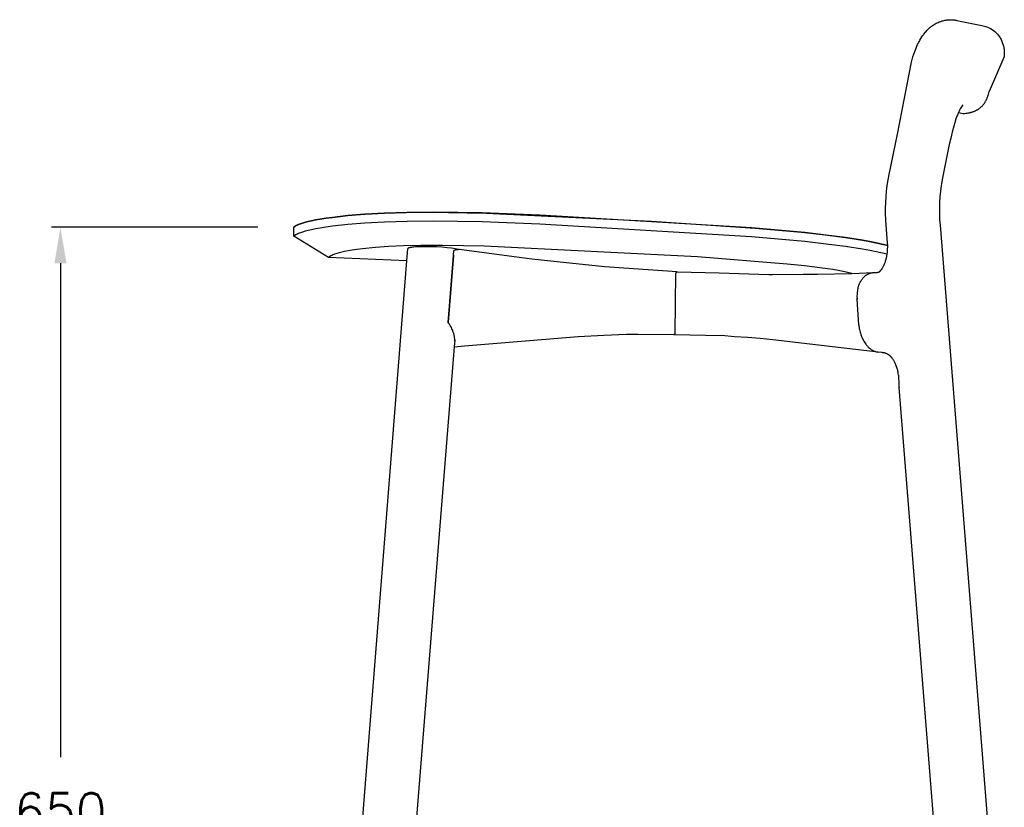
# Model space of a CAD drawing. Extents: x 27574 to 28855, y 11051 to 12487.
# Tile 5 of 6: x 28290 to 28838, y 11489 to 11928. Entities that reach past the tile are written whole.
import ezdxf

# ---------------------------------------------------------------- set-up
doc = ezdxf.new("R2010")
doc.units = 0
doc.header["$LTSCALE"] = 0.5
doc.layers.get('DEFPOINTS').update_dxf_attribs({"linetype": 'CONTINUOUS'})
doc.layers.add('2D$Visibile$Curve', color=7, linetype='CONTINUOUS', lineweight=25, true_color=0x000000)
doc.layers.add('2D$Visibile$Tangenti', color=252, linetype='CONTINUOUS', lineweight=20, true_color=0x696969)
doc.styles.get("Standard").update_dxf_attribs({"font": 'txt.shx', "bigfont": 'bigfont.shx'})
doc.dimstyles.new('STANDARD_ACAD', dxfattribs={"dimtxt": 0.18, "dimasz": 0.18, "dimexe": 0.18, "dimexo": 0.0625, "dimgap": 0.09, "dimtad": 0, "dimtih": 1, "dimtoh": 1, "dimdec": 4, "dimzin": 0, "dimdsep": 46, "dimtxsty": 'Standard', "dimcen": 0.09, "dimadec": 0, "dimazin": 0, "dimtfac": 1, "dimtdec": 4, "dimtofl": 0, "dimtmove": 0, "dimatfit": 3, "dimfxl": 1, "dimtolj": 1, "dimtzin": 0, "dimarcsym": 0})

# ---------------------------------------------------------------- blocks, each defined once
blk = doc.blocks.new('*D363')
at = {"layer": '2D$Visibile$Tangenti', "color": 0, "lineweight": -2, "transparency": 16777216}
for p, q in [((28422.55, 11812.16), (28307.57, 11812.16)), ((28312.57, 11792.16), (28312.57, 11517.06)), ((28312.57, 11181.95), (28312.57, 11457.06)), ((28435.28, 11161.95), (28307.57, 11161.95))]:
    blk.add_line(p, q, dxfattribs=at)
at = {"layer": '2D$Visibile$Tangenti', "color": 0, "transparency": 16777216}
for points in [[(28309.24, 11792.16), (28315.91, 11792.16), (28312.57, 11812.16)], [(28309.24, 11181.95), (28315.91, 11181.95), (28312.57, 11161.95)]]:
    blk.add_solid(points, dxfattribs=at)
at = {"layer": 'DEFPOINTS', "color": 0, "transparency": 16777216}
for p in [(28442.55, 11812.16), (28312.57, 11161.95), (28455.28, 11161.95)]:
    blk.add_point(p, dxfattribs=at)
at = {"layer": '2D$Visibile$Tangenti', "color": 0, "transparency": 16777216, "insert": (28312.57, 11487.06), "char_height": 20, "attachment_point": 5}
blk.add_mtext('\\A1;650', dxfattribs=at)

msp = doc.modelspace()

# ---------------------------------------------------------------- linework, layer by layer
at = {"layer": '2D$Visibile$Curve', "color": 0}
for p, q in [((28799.42, 11925.14), (28799.94, 11925.44)), ((28799.94, 11925.44), (28800.47, 11925.73)), ((28800.47, 11925.73), (28801.01, 11926)), ((28801.01, 11926), (28801.56, 11926.25)), ((28801.56, 11926.25), (28802.13, 11926.49)), ((28802.13, 11926.49), (28802.55, 11926.65)), ((28802.55, 11926.65), (28802.97, 11926.8)), ((28802.97, 11926.8), (28803.4, 11926.95)), ((28803.4, 11926.95), (28803.84, 11927.07)), ((28803.84, 11927.07), (28804.34, 11927.21)), ((28804.34, 11927.21), (28804.84, 11927.33)), ((28804.84, 11927.33), (28805.23, 11927.41)), ((28805.23, 11927.41), (28805.62, 11927.49)), ((28805.62, 11927.49), (28806.03, 11927.55)), ((28806.03, 11927.55), (28806.43, 11927.61)), ((28806.43, 11927.61), (28806.83, 11927.66)), ((28806.83, 11927.66), (28807.23, 11927.69)), ((28807.23, 11927.69), (28807.54, 11927.72)), ((28807.54, 11927.72), (28807.84, 11927.73)), ((28807.84, 11927.73), (28808.3, 11927.75)), ((28808.3, 11927.75), (28808.74, 11927.75)), ((28809.14, 11927.75), (28809.66, 11927.72)), ((28809.66, 11927.72), (28809.99, 11927.69)), ((28809.99, 11927.69), (28810.32, 11927.66)), ((28810.32, 11927.66), (28810.63, 11927.62)), ((28810.63, 11927.62), (28810.95, 11927.58)), ((28810.95, 11927.58), (28811.53, 11927.48)), ((28811.53, 11927.48), (28811.94, 11927.4)), ((28811.94, 11927.4), (28825.03, 11924.71)), ((28793.59, 11919.76), (28794.47, 11920.82)), ((28794.47, 11920.82), (28794.86, 11921.26)), ((28794.86, 11921.26), (28795.22, 11921.67)), ((28795.22, 11921.67), (28795.56, 11922.03)), ((28795.56, 11922.03), (28795.89, 11922.36)), ((28795.89, 11922.36), (28796.21, 11922.67)), ((28796.21, 11922.67), (28796.53, 11922.97)), ((28796.53, 11922.97), (28796.99, 11923.37)), ((28796.99, 11923.37), (28797.3, 11923.63)), ((28797.3, 11923.63), (28797.62, 11923.89)), ((28797.62, 11923.89), (28797.96, 11924.15)), ((28797.96, 11924.15), (28798.43, 11924.49)), ((28798.43, 11924.49), (28798.92, 11924.82)), ((28798.92, 11924.82), (28799.42, 11925.14)), ((28825.03, 11924.71), (28825.04, 11924.71)), ((28825.04, 11924.71), (28825.96, 11924.53)), ((28825.96, 11924.53), (28828.15, 11924.03)), ((28828.15, 11924.03), (28829.91, 11923.24)), ((28829.91, 11923.24), (28830.76, 11922.78)), ((28830.76, 11922.78), (28831.59, 11922.27)), ((28831.59, 11922.27), (28832.38, 11921.71)), ((28832.38, 11921.71), (28833.14, 11921.1)), ((28833.14, 11921.1), (28833.85, 11920.43)), ((28833.85, 11920.43), (28834.52, 11919.72)), ((28790.1, 11913.91), (28790.41, 11914.56)), ((28790.41, 11914.56), (28790.74, 11915.19)), ((28790.74, 11915.19), (28791.07, 11915.82)), ((28791.07, 11915.82), (28791.41, 11916.43)), ((28791.41, 11916.43), (28791.91, 11917.29)), ((28791.91, 11917.29), (28792.45, 11918.13)), ((28792.45, 11918.13), (28793.01, 11918.96)), ((28793.01, 11918.96), (28793.3, 11919.36)), ((28793.3, 11919.36), (28793.59, 11919.76)), ((28834.52, 11919.72), (28835.15, 11918.97)), ((28835.15, 11918.97), (28835.72, 11918.17)), ((28835.72, 11918.17), (28836.03, 11917.69)), ((28836.03, 11917.69), (28836.31, 11917.2)), ((28836.31, 11917.2), (28836.58, 11916.7)), ((28836.58, 11916.7), (28836.83, 11916.19)), ((28836.83, 11916.19), (28837.06, 11915.67)), ((28837.06, 11915.67), (28837.28, 11915.14)), ((28837.28, 11915.14), (28837.48, 11914.61)), ((28837.48, 11914.61), (28837.66, 11914.07)), ((28787.99, 11908.59), (28788.49, 11909.99)), ((28788.49, 11909.99), (28788.86, 11911)), ((28788.86, 11911), (28789.26, 11911.99)), ((28789.26, 11911.99), (28789.67, 11912.96)), ((28789.67, 11912.96), (28790.1, 11913.91)), ((28837.66, 11914.07), (28837.82, 11913.53)), ((28837.82, 11913.53), (28837.96, 11912.98)), ((28837.96, 11912.98), (28838.08, 11912.42)), ((28838.08, 11912.42), (28838.18, 11911.86)), ((28838.18, 11911.86), (28838.26, 11911.3)), ((28838.26, 11911.3), (28838.33, 11910.74)), ((28838.33, 11910.74), (28838.37, 11910.17)), ((28838.37, 11910.17), (28838.4, 11909.6)), ((28838.4, 11909.03), (28838.39, 11908.47)), ((28838.4, 11909.6), (28838.4, 11909.03)), ((28778.84, 11864.06), (28786.69, 11904.13)), ((28786.69, 11904.13), (28787.08, 11905.64)), ((28787.08, 11905.64), (28787.52, 11907.13)), ((28787.52, 11907.13), (28787.99, 11908.59)), ((28838.23, 11906.77), (28829.88, 11887.71)), ((28838.3, 11907.33), (28838.23, 11906.77)), ((28838.35, 11907.9), (28838.3, 11907.33)), ((28838.39, 11908.47), (28838.35, 11907.9)), ((28829.56, 11886.3), (28829.73, 11886.99)), ((28829.73, 11886.99), (28829.88, 11887.71)), ((28827.31, 11881.28), (28827.48, 11881.53)), ((28827.48, 11881.53), (28827.65, 11881.79)), ((28827.65, 11881.79), (28827.81, 11882.05)), ((28827.81, 11882.05), (28827.96, 11882.32)), ((28827.96, 11882.32), (28828.11, 11882.59)), ((28828.11, 11882.59), (28828.26, 11882.87)), ((28828.26, 11882.87), (28828.4, 11883.16)), ((28828.4, 11883.16), (28828.54, 11883.45)), ((28828.54, 11883.45), (28828.67, 11883.74)), ((28828.67, 11883.74), (28828.8, 11884.04)), ((28828.8, 11884.04), (28828.92, 11884.35)), ((28828.92, 11884.35), (28829.04, 11884.66)), ((28829.04, 11884.66), (28829.15, 11884.98)), ((28829.15, 11884.98), (28829.26, 11885.3)), ((28829.26, 11885.3), (28829.36, 11885.63)), ((28829.36, 11885.63), (28829.56, 11886.3)), ((28812.92, 11876.14), (28812.72, 11875.69)), ((28812.91, 11876.14), (28813.72, 11875.96)), ((28813.2, 11876.78), (28812.92, 11876.14)), ((28813.51, 11877.42), (28813.2, 11876.78)), ((28813.83, 11878.04), (28813.51, 11877.42)), ((28814.18, 11878.65), (28813.83, 11878.04)), ((28814.55, 11879.25), (28814.18, 11878.65)), ((28814.95, 11879.84), (28814.55, 11879.25)), ((28815.36, 11880.41), (28814.95, 11879.84)), ((28819.02, 11875.96), (28819.35, 11876.03)), ((28819.35, 11876.03), (28819.67, 11876.12)), ((28819.67, 11876.12), (28819.99, 11876.2)), ((28819.99, 11876.2), (28820.3, 11876.29)), ((28820.3, 11876.29), (28820.61, 11876.39)), ((28820.61, 11876.39), (28820.91, 11876.49)), ((28820.91, 11876.49), (28821.21, 11876.6)), ((28821.21, 11876.6), (28821.5, 11876.71)), ((28821.5, 11876.71), (28821.79, 11876.83)), ((28821.79, 11876.83), (28822.08, 11876.95)), ((28822.08, 11876.95), (28822.36, 11877.08)), ((28822.36, 11877.08), (28822.63, 11877.22)), ((28822.63, 11877.22), (28822.9, 11877.36)), ((28822.9, 11877.36), (28823.17, 11877.5)), ((28823.17, 11877.5), (28823.43, 11877.65)), ((28823.43, 11877.65), (28823.69, 11877.81)), ((28823.69, 11877.81), (28823.94, 11877.97)), ((28823.94, 11877.97), (28824.18, 11878.14)), ((28824.18, 11878.14), (28824.43, 11878.31)), ((28824.43, 11878.31), (28824.66, 11878.48)), ((28824.66, 11878.48), (28824.9, 11878.67)), ((28824.9, 11878.67), (28825.12, 11878.86)), ((28825.12, 11878.86), (28825.35, 11879.05)), ((28825.35, 11879.05), (28825.56, 11879.25)), ((28825.56, 11879.25), (28825.78, 11879.45)), ((28825.78, 11879.45), (28825.98, 11879.66)), ((28825.98, 11879.66), (28826.19, 11879.88)), ((28826.19, 11879.88), (28826.39, 11880.1)), ((28826.39, 11880.1), (28826.58, 11880.32)), ((28826.58, 11880.32), (28826.77, 11880.55)), ((28826.77, 11880.55), (28826.96, 11880.79)), ((28826.96, 11880.79), (28827.13, 11881.03)), ((28827.13, 11881.03), (28827.31, 11881.28)), ((28811.04, 11871.28), (28810.75, 11870.35)), ((28811.44, 11872.47), (28811.04, 11871.28)), ((28811.86, 11873.61), (28811.44, 11872.47)), ((28812.28, 11874.68), (28811.86, 11873.61)), ((28812.72, 11875.69), (28812.28, 11874.68)), ((28813.72, 11875.96), (28815.48, 11875.5)), ((28815.48, 11875.5), (28816.23, 11875.55)), ((28816.23, 11875.55), (28816.95, 11875.62)), ((28816.95, 11875.62), (28817.66, 11875.71)), ((28817.66, 11875.71), (28818.35, 11875.82)), ((28818.35, 11875.82), (28818.69, 11875.89)), ((28818.69, 11875.89), (28819.02, 11875.96)), ((28809.4, 11865.18), (28808.64, 11861.78)), ((28810.23, 11868.51), (28809.4, 11865.18)), ((28810.75, 11870.35), (28810.23, 11868.51)), ((28774.28, 11841.61), (28778.84, 11864.06)), ((28808.64, 11861.77), (28807.66, 11858.26)), ((28808.64, 11861.77), (28808.64, 11861.78)), ((28807.66, 11858.26), (28804.28, 11841.61)), ((28773.22, 11835.4), (28773.7, 11838.51)), ((28773.7, 11838.51), (28774.28, 11841.61)), ((28803.7, 11838.51), (28803.22, 11835.4)), ((28804.28, 11841.61), (28803.7, 11838.51)), ((28772.55, 11829.13), (28772.83, 11832.27)), ((28772.83, 11832.27), (28773.22, 11835.4)), ((28802.83, 11832.27), (28802.55, 11829.13)), ((28803.22, 11835.4), (28802.83, 11832.27)), ((28772.36, 11825.98), (28772.55, 11829.13)), ((28802.55, 11829.13), (28802.36, 11825.98)), ((28772.26, 11822.84), (28772.36, 11825.98)), ((28772.27, 11819.68), (28772.26, 11822.84)), ((28802.36, 11825.98), (28802.26, 11822.84)), ((28802.26, 11822.84), (28802.27, 11819.68)), ((28450.59, 11815.39), (28452.49, 11815.81)), ((28452.51, 11815.82), (28450.6, 11815.39)), ((28452.49, 11815.81), (28454.72, 11816.25)), ((28454.73, 11816.25), (28452.51, 11815.82)), ((28454.72, 11816.25), (28457.25, 11816.7)), ((28457.27, 11816.7), (28454.73, 11816.25)), ((28457.25, 11816.7), (28460.48, 11817.2)), ((28460.51, 11817.21), (28457.27, 11816.7)), ((28460.48, 11817.2), (28464.14, 11817.71)), ((28464.17, 11817.71), (28460.51, 11817.21)), ((28464.14, 11817.71), (28472.66, 11818.69)), ((28472.71, 11818.7), (28464.17, 11817.71)), ((28472.66, 11818.69), (28482.06, 11819.49)), ((28482.12, 11819.5), (28472.71, 11818.7)), ((28482.06, 11819.49), (28493.08, 11820.09)), ((28493.15, 11820.1), (28482.12, 11819.5)), ((28493.08, 11820.09), (28505.15, 11820.45)), ((28505.76, 11820.46), (28493.15, 11820.1)), ((28505.15, 11820.45), (28518.11, 11820.56)), ((28520.34, 11820.55), (28505.76, 11820.46)), ((28518.11, 11820.56), (28549.69, 11820.07)), ((28547.57, 11820.13), (28520.34, 11820.55)), ((28579.68, 11818.95), (28547.57, 11820.13)), ((28549.69, 11820.07), (28641.77, 11815.63)), ((28697.68, 11811.89), (28579.68, 11818.95)), ((28772.37, 11816.53), (28772.27, 11819.68)), ((28772.58, 11813.39), (28772.37, 11816.53)), ((28802.27, 11819.68), (28802.37, 11816.53)), ((28802.37, 11816.53), (28802.58, 11813.39)), ((28442.55, 11812.16), (28443.09, 11812.61)), ((28442.56, 11812.17), (28442.55, 11812.16)), ((28442.55, 11807.16), (28442.55, 11812.16)), ((28442.55, 11812.16), (28442.55, 11812.16)), ((28442.55, 11812.16), (28442.55, 11812.16)), ((28442.55, 11812.16), (28442.55, 11812.16)), ((28442.55, 11812.16), (28442.55, 11812.16)), ((28443.09, 11812.61), (28442.56, 11812.17)), ((28443.09, 11812.61), (28443.15, 11812.65)), ((28443.15, 11812.65), (28443.09, 11812.61)), ((28443.21, 11812.7), (28443.15, 11812.65)), ((28443.15, 11812.65), (28443.21, 11812.69)), ((28443.21, 11812.69), (28443.27, 11812.74)), ((28443.27, 11812.74), (28443.21, 11812.7)), ((28443.42, 11812.84), (28443.27, 11812.74)), ((28443.27, 11812.74), (28443.42, 11812.83)), ((28443.42, 11812.83), (28443.58, 11812.94)), ((28443.58, 11812.94), (28443.42, 11812.84)), ((28443.58, 11812.94), (28443.77, 11813.04)), ((28443.77, 11813.04), (28443.58, 11812.94)), ((28443.77, 11813.04), (28443.98, 11813.16)), ((28443.98, 11813.16), (28443.77, 11813.04)), ((28443.98, 11813.16), (28444.46, 11813.41)), ((28444.46, 11813.41), (28443.98, 11813.16)), ((28444.46, 11813.41), (28444.63, 11813.49)), ((28444.63, 11813.49), (28444.46, 11813.41)), ((28444.82, 11813.58), (28444.63, 11813.49)), ((28444.63, 11813.49), (28444.81, 11813.57)), ((28444.81, 11813.57), (28445.01, 11813.66)), ((28445.02, 11813.66), (28444.82, 11813.58)), ((28445.01, 11813.66), (28445.23, 11813.75)), ((28445.23, 11813.75), (28445.02, 11813.66)), ((28445.71, 11813.94), (28445.23, 11813.75)), ((28445.23, 11813.75), (28445.7, 11813.93)), ((28445.7, 11813.93), (28446.24, 11814.13)), ((28446.24, 11814.13), (28445.71, 11813.94)), ((28446.24, 11814.13), (28447.5, 11814.54)), ((28447.5, 11814.54), (28446.24, 11814.13)), ((28447.5, 11814.54), (28449, 11814.98)), ((28449.01, 11814.98), (28447.5, 11814.54)), ((28449.76, 11810.19), (28448.99, 11809.98)), ((28449, 11814.98), (28449.75, 11815.18)), ((28449.76, 11815.19), (28449.01, 11814.98)), ((28449.75, 11815.18), (28450.59, 11815.39)), ((28450.6, 11815.39), (28449.76, 11815.19)), ((28450.6, 11810.39), (28449.76, 11810.19)), ((28452.51, 11810.82), (28450.6, 11810.39)), ((28454.72, 11811.25), (28452.51, 11810.82)), ((28457.25, 11811.7), (28454.72, 11811.25)), ((28460.5, 11812.21), (28457.25, 11811.7)), ((28464.16, 11812.71), (28460.5, 11812.21)), ((28472.69, 11813.7), (28464.16, 11812.71)), ((28482.12, 11814.5), (28472.69, 11813.7)), ((28493.14, 11815.1), (28482.12, 11814.5)), ((28505.74, 11815.46), (28493.14, 11815.1)), ((28520.31, 11815.55), (28505.74, 11815.46)), ((28547.54, 11815.14), (28520.31, 11815.55)), ((28579.61, 11813.96), (28547.54, 11815.14)), ((28697.62, 11806.9), (28579.61, 11813.96)), ((28641.77, 11815.63), (28699.63, 11811.73)), ((28727.3, 11809.19), (28697.68, 11811.89)), ((28699.63, 11811.73), (28725.33, 11809.38)), ((28773.36, 11803.51), (28772.58, 11813.39)), ((28802.58, 11813.39), (28835.8, 11396.95)), ((28442.56, 11807.17), (28442.55, 11807.16)), ((28442.55, 11807.16), (28442.55, 11807.16)), ((28442.55, 11807.16), (28442.55, 11807.16)), ((28461.83, 11795.32), (28442.55, 11807.16)), ((28443.09, 11807.61), (28442.56, 11807.17)), ((28443.15, 11807.65), (28443.09, 11807.61)), ((28443.21, 11807.7), (28443.15, 11807.65)), ((28443.27, 11807.74), (28443.21, 11807.7)), ((28443.41, 11807.83), (28443.27, 11807.74)), ((28443.58, 11807.93), (28443.41, 11807.83)), ((28443.77, 11808.04), (28443.58, 11807.93)), ((28443.97, 11808.16), (28443.77, 11808.04)), ((28444.45, 11808.4), (28443.97, 11808.16)), ((28444.63, 11808.49), (28444.45, 11808.4)), ((28444.81, 11808.58), (28444.63, 11808.49)), ((28445.01, 11808.66), (28444.81, 11808.58)), ((28445.23, 11808.75), (28445.01, 11808.66)), ((28445.7, 11808.94), (28445.23, 11808.75)), ((28446.24, 11809.13), (28445.7, 11808.94)), ((28447.49, 11809.54), (28446.24, 11809.13)), ((28448.99, 11809.98), (28447.49, 11809.54)), ((28727.26, 11804.19), (28697.62, 11806.9)), ((28725.33, 11809.38), (28738.64, 11807.91)), ((28739.19, 11807.86), (28727.3, 11809.19)), ((28738.64, 11807.91), (28749.9, 11806.45)), ((28749.98, 11806.44), (28739.19, 11807.86)), ((28749.9, 11806.45), (28759.33, 11804.99)), ((28759.4, 11804.98), (28749.98, 11806.44)), ((28759.33, 11804.99), (28763.36, 11804.27)), ((28763.42, 11804.26), (28759.4, 11804.98)), ((28475, 11799.34), (28472.82, 11798.98)), ((28477.76, 11799.74), (28475, 11799.34)), ((28480.85, 11800.14), (28477.76, 11799.74)), ((28488.07, 11800.9), (28480.85, 11800.14)), ((28495.29, 11801.44), (28488.07, 11800.9)), ((28503.72, 11801.83), (28495.29, 11801.44)), ((28513.35, 11802.05), (28503.72, 11801.83)), ((28505.63, 11793.44), (28506.18, 11800.31)), ((28506.18, 11800.36), (28506.18, 11800.35)), ((28506.19, 11800.36), (28506.18, 11800.36)), ((28506.18, 11800.35), (28506.18, 11800.34)), ((28506.18, 11800.35), (28506.18, 11800.35)), ((28506.18, 11800.35), (28506.18, 11800.35)), ((28506.18, 11800.34), (28506.18, 11800.33)), ((28506.18, 11800.34), (28506.18, 11800.34)), ((28506.18, 11800.34), (28506.18, 11800.34)), ((28506.18, 11800.33), (28506.18, 11800.32)), ((28506.18, 11800.33), (28506.18, 11800.33)), ((28506.18, 11800.33), (28506.18, 11800.33)), ((28506.18, 11800.32), (28506.18, 11800.31)), ((28506.18, 11800.32), (28506.18, 11800.32)), ((28506.18, 11800.32), (28506.18, 11800.32)), ((28506.18, 11800.31), (28506.28, 11800.12)), ((28506.19, 11800.38), (28506.19, 11800.37)), ((28506.2, 11800.38), (28506.19, 11800.38)), ((28506.19, 11800.37), (28506.19, 11800.36)), ((28506.19, 11800.37), (28506.19, 11800.37)), ((28506.19, 11800.37), (28506.19, 11800.37)), ((28506.19, 11800.37), (28506.19, 11800.37)), ((28506.19, 11800.36), (28506.19, 11800.36)), ((28506.21, 11800.4), (28506.2, 11800.39)), ((28506.2, 11800.39), (28506.2, 11800.38)), ((28506.22, 11800.42), (28506.21, 11800.41)), ((28506.21, 11800.41), (28506.21, 11800.4)), ((28506.21, 11800.4), (28506.21, 11800.4)), ((28506.23, 11800.43), (28506.22, 11800.42)), ((28506.22, 11800.42), (28506.22, 11800.42)), ((28506.24, 11800.44), (28506.23, 11800.43)), ((28506.25, 11800.45), (28506.24, 11800.44)), ((28506.24, 11800.44), (28506.24, 11800.44)), ((28506.26, 11800.46), (28506.25, 11800.45)), ((28506.27, 11800.47), (28506.26, 11800.46)), ((28506.26, 11800.46), (28506.26, 11800.46)), ((28506.28, 11800.48), (28506.27, 11800.47)), ((28506.29, 11800.48), (28506.28, 11800.48)), ((28506.3, 11800.49), (28506.29, 11800.48)), ((28506.31, 11800.5), (28506.3, 11800.49)), ((28506.32, 11800.51), (28506.31, 11800.5)), ((28506.34, 11800.52), (28506.32, 11800.51)), ((28506.37, 11800.54), (28506.34, 11800.52)), ((28506.39, 11800.55), (28506.37, 11800.54)), ((28506.41, 11800.56), (28506.39, 11800.55)), ((28506.44, 11800.58), (28506.41, 11800.56)), ((28506.46, 11800.59), (28506.44, 11800.58)), ((28506.49, 11800.6), (28506.46, 11800.59)), ((28506.55, 11800.63), (28506.49, 11800.6)), ((28506.61, 11800.65), (28506.55, 11800.63)), ((28506.68, 11800.68), (28506.61, 11800.65)), ((28506.76, 11800.7), (28506.68, 11800.68)), ((28506.84, 11800.73), (28506.76, 11800.7)), ((28506.92, 11800.75), (28506.84, 11800.73)), ((28507.01, 11800.77), (28506.92, 11800.75)), ((28507.2, 11800.82), (28507.01, 11800.77)), ((28507.41, 11800.86), (28507.2, 11800.82)), ((28507.63, 11800.91), (28507.41, 11800.86)), ((28508.14, 11800.99), (28507.63, 11800.91)), ((28508.73, 11801.07), (28508.14, 11800.99)), ((28509.38, 11801.13), (28508.73, 11801.07)), ((28510.35, 11801.21), (28509.38, 11801.13)), ((28511.42, 11801.28), (28510.35, 11801.21)), ((28513.83, 11801.36), (28511.42, 11801.28)), ((28525.38, 11802.07), (28513.35, 11802.05)), ((28516.52, 11801.38), (28513.83, 11801.36)), ((28519.39, 11801.33), (28516.52, 11801.38)), ((28522.33, 11801.21), (28519.39, 11801.33)), ((28525.22, 11801.03), (28522.33, 11801.21)), ((28527.96, 11800.8), (28525.22, 11801.03)), ((28548.81, 11801.65), (28525.38, 11802.07)), ((28530.44, 11800.52), (28527.96, 11800.8)), ((28531.55, 11800.36), (28530.44, 11800.52)), ((28531.48, 11796.6), (28531.76, 11799.27)), ((28532.56, 11800.21), (28531.55, 11800.36)), ((28531.82, 11799.3), (28531.76, 11799.27)), ((28532.24, 11799.4), (28531.82, 11799.3)), ((28532.51, 11799.47), (28532.24, 11799.4)), ((28532.79, 11799.53), (28532.51, 11799.47)), ((28533.46, 11800.04), (28532.56, 11800.21)), ((28533.06, 11799.59), (28532.79, 11799.53)), ((28533.34, 11799.64), (28533.06, 11799.59)), ((28533.62, 11799.67), (28533.34, 11799.64)), ((28534.25, 11799.87), (28533.46, 11800.04)), ((28533.91, 11799.7), (28533.62, 11799.67)), ((28534.19, 11799.72), (28533.91, 11799.7)), ((28534.47, 11799.73), (28534.19, 11799.72)), ((28534.56, 11799.8), (28534.25, 11799.87)), ((28534.75, 11799.74), (28534.47, 11799.73)), ((28534.84, 11799.72), (28534.56, 11799.8)), ((28575.1, 11794.37), (28534.75, 11799.74)), ((28667.49, 11795.64), (28548.81, 11801.65)), ((28739.19, 11802.86), (28727.26, 11804.19)), ((28749.96, 11801.45), (28739.19, 11802.86)), ((28759.4, 11799.98), (28749.96, 11801.45)), ((28763.41, 11799.26), (28759.4, 11799.98)), ((28763.36, 11804.27), (28766.89, 11803.56)), ((28766.94, 11798.55), (28763.41, 11799.26)), ((28766.95, 11803.55), (28763.42, 11804.26)), ((28766.89, 11803.56), (28773.43, 11802.08)), ((28773.43, 11802.09), (28766.95, 11803.55)), ((28773.35, 11799.12), (28773.41, 11800.11)), ((28773.43, 11802.08), (28773.36, 11803.51)), ((28773.36, 11803.51), (28773.36, 11803.51)), ((28773.41, 11800.11), (28773.44, 11801.1)), ((28773.44, 11801.1), (28773.43, 11802.08)), ((28462.31, 11795.72), (28461.83, 11795.32)), ((28505.63, 11793.44), (28461.83, 11795.32)), ((28462.36, 11795.76), (28462.31, 11795.72)), ((28462.42, 11795.8), (28462.36, 11795.76)), ((28462.47, 11795.84), (28462.42, 11795.8)), ((28462.54, 11795.89), (28462.47, 11795.84)), ((28462.68, 11795.98), (28462.54, 11795.89)), ((28462.83, 11796.07), (28462.68, 11795.98)), ((28463.01, 11796.17), (28462.83, 11796.07)), ((28463.21, 11796.28), (28463.01, 11796.17)), ((28463.67, 11796.52), (28463.21, 11796.28)), ((28463.83, 11796.6), (28463.67, 11796.52)), ((28464, 11796.67), (28463.83, 11796.6)), ((28464.19, 11796.75), (28464, 11796.67)), ((28464.39, 11796.83), (28464.19, 11796.75)), ((28464.83, 11797), (28464.39, 11796.83)), ((28465.32, 11797.17), (28464.83, 11797)), ((28466.48, 11797.53), (28465.32, 11797.17)), ((28467.86, 11797.93), (28466.48, 11797.53)), ((28468.52, 11798.1), (28467.86, 11797.93)), ((28469.25, 11798.27), (28468.52, 11798.1)), ((28470.9, 11798.62), (28469.25, 11798.27)), ((28472.82, 11798.98), (28470.9, 11798.62)), ((28528.49, 11759.09), (28531.48, 11796.53)), ((28531.48, 11796.53), (28528.52, 11759.42)), ((28531.48, 11796.6), (28531.48, 11796.53)), ((28615.6, 11790.22), (28575.1, 11794.37)), ((28717.44, 11791.71), (28667.49, 11795.64)), ((28773.12, 11797.16), (28766.94, 11798.55)), ((28772.28, 11793.45), (28772.41, 11793.9)), ((28772.41, 11793.9), (28772.54, 11794.36)), ((28772.54, 11794.36), (28772.66, 11794.83)), ((28772.66, 11794.83), (28772.78, 11795.34)), ((28772.78, 11795.34), (28772.88, 11795.78)), ((28772.88, 11795.78), (28772.97, 11796.24)), ((28772.97, 11796.24), (28773.12, 11797.16)), ((28773.12, 11797.16), (28773.25, 11798.14)), ((28773.12, 11797.16), (28773.12, 11797.16)), ((28773.25, 11798.14), (28773.35, 11799.12)), ((28474.12, 11397.95), (28505.63, 11793.44)), ((28656.2, 11787.31), (28615.6, 11790.22)), ((28727, 11790.71), (28717.44, 11791.71)), ((28735.64, 11789.64), (28727, 11790.71)), ((28742.83, 11788.6), (28735.64, 11789.64)), ((28745.9, 11788.08), (28742.83, 11788.6)), ((28769.54, 11788.11), (28769.63, 11788.22)), ((28769.63, 11788.22), (28769.72, 11788.33)), ((28769.72, 11788.33), (28769.82, 11788.45)), ((28769.82, 11788.45), (28769.93, 11788.59)), ((28769.93, 11788.59), (28770.04, 11788.74)), ((28770.04, 11788.74), (28770.15, 11788.9)), ((28770.15, 11788.9), (28770.29, 11789.11)), ((28770.29, 11789.11), (28770.44, 11789.34)), ((28770.44, 11789.34), (28770.6, 11789.59)), ((28770.6, 11789.59), (28770.75, 11789.86)), ((28770.75, 11789.86), (28770.9, 11790.14)), ((28770.9, 11790.14), (28771.1, 11790.51)), ((28771.1, 11790.51), (28771.29, 11790.91)), ((28771.29, 11790.91), (28771.48, 11791.32)), ((28771.48, 11791.32), (28771.67, 11791.76)), ((28771.67, 11791.76), (28771.83, 11792.17)), ((28771.83, 11792.17), (28771.99, 11792.58)), ((28771.99, 11792.58), (28772.13, 11793.01)), ((28772.13, 11793.01), (28772.28, 11793.45)), ((28530.41, 11783.15), (28530.41, 11783.15)), ((28655.29, 11769.78), (28655.48, 11786.36)), ((28655.48, 11786.54), (28655.49, 11786.57)), ((28655.48, 11786.51), (28655.48, 11786.54)), ((28655.48, 11786.48), (28655.48, 11786.51)), ((28655.48, 11786.45), (28655.48, 11786.48)), ((28655.48, 11786.42), (28655.48, 11786.45)), ((28655.48, 11786.39), (28655.48, 11786.42)), ((28655.48, 11786.36), (28655.48, 11786.39)), ((28655.49, 11786.6), (28655.5, 11786.63)), ((28655.49, 11786.57), (28655.49, 11786.6)), ((28655.5, 11786.63), (28655.51, 11786.66)), ((28655.51, 11786.69), (28655.52, 11786.72)), ((28655.51, 11786.66), (28655.51, 11786.69)), ((28655.52, 11786.72), (28655.53, 11786.75)), ((28655.53, 11786.75), (28655.54, 11786.77)), ((28655.54, 11786.77), (28655.56, 11786.8)), ((28655.56, 11786.8), (28655.57, 11786.83)), ((28655.57, 11786.83), (28655.58, 11786.86)), ((28655.58, 11786.86), (28655.6, 11786.88)), ((28655.6, 11786.88), (28655.61, 11786.91)), ((28655.61, 11786.91), (28655.63, 11786.93)), ((28655.63, 11786.93), (28655.65, 11786.96)), ((28655.65, 11786.96), (28655.66, 11786.98)), ((28655.66, 11786.98), (28655.68, 11787.01)), ((28655.68, 11787.01), (28655.7, 11787.03)), ((28655.7, 11787.03), (28655.72, 11787.05)), ((28655.72, 11787.05), (28655.75, 11787.07)), ((28655.75, 11787.07), (28655.77, 11787.09)), ((28655.77, 11787.09), (28655.79, 11787.11)), ((28655.79, 11787.11), (28655.81, 11787.13)), ((28655.81, 11787.13), (28655.84, 11787.15)), ((28655.84, 11787.15), (28655.86, 11787.17)), ((28655.86, 11787.17), (28655.89, 11787.19)), ((28655.89, 11787.19), (28655.91, 11787.2)), ((28655.91, 11787.2), (28655.94, 11787.22)), ((28655.94, 11787.22), (28655.97, 11787.23)), ((28655.97, 11787.23), (28656, 11787.24)), ((28656, 11787.24), (28656.02, 11787.26)), ((28656.02, 11787.26), (28656.05, 11787.27)), ((28656.05, 11787.27), (28656.08, 11787.28)), ((28656.08, 11787.28), (28656.11, 11787.29)), ((28656.11, 11787.29), (28656.14, 11787.29)), ((28656.14, 11787.29), (28656.17, 11787.3)), ((28656.17, 11787.3), (28656.2, 11787.31)), ((28656.21, 11787.31), (28679.52, 11786.87)), ((28679.52, 11786.87), (28679.52, 11786.87)), ((28679.52, 11786.87), (28707.21, 11785.94)), ((28707.21, 11785.94), (28709.31, 11785.93)), ((28709.31, 11785.93), (28726.3, 11785.99)), ((28726.3, 11785.99), (28734.3, 11786.09)), ((28734.3, 11786.09), (28753.51, 11786.52)), ((28748.59, 11787.57), (28745.9, 11788.08)), ((28753.52, 11786.52), (28748.59, 11787.57)), ((28753.51, 11786.52), (28753.52, 11786.52)), ((28753.52, 11786.52), (28765.5, 11786.94)), ((28758.6, 11782.44), (28758.79, 11782.74)), ((28758.79, 11782.74), (28758.98, 11783.04)), ((28758.98, 11783.04), (28759.21, 11783.34)), ((28759.21, 11783.34), (28759.37, 11783.56)), ((28759.37, 11783.56), (28759.54, 11783.77)), ((28759.54, 11783.77), (28759.72, 11783.98)), ((28759.72, 11783.98), (28759.9, 11784.18)), ((28759.9, 11784.18), (28760.08, 11784.38)), ((28760.08, 11784.38), (28760.27, 11784.57)), ((28760.27, 11784.57), (28760.47, 11784.75)), ((28760.47, 11784.75), (28760.67, 11784.93)), ((28760.67, 11784.93), (28760.87, 11785.11)), ((28760.87, 11785.11), (28761.08, 11785.27)), ((28761.08, 11785.27), (28761.3, 11785.44)), ((28761.3, 11785.44), (28761.52, 11785.59)), ((28761.52, 11785.59), (28761.74, 11785.74)), ((28761.74, 11785.74), (28761.97, 11785.88)), ((28761.97, 11785.88), (28762.2, 11786.01)), ((28762.2, 11786.01), (28762.44, 11786.13)), ((28762.44, 11786.13), (28762.47, 11786.15)), ((28762.47, 11786.15), (28762.7, 11786.26)), ((28762.7, 11786.26), (28762.92, 11786.36)), ((28762.92, 11786.36), (28763.04, 11786.41)), ((28763.04, 11786.41), (28763.17, 11786.46)), ((28763.17, 11786.46), (28763.29, 11786.5)), ((28763.29, 11786.5), (28763.42, 11786.55)), ((28763.42, 11786.55), (28763.54, 11786.59)), ((28763.54, 11786.59), (28763.67, 11786.63)), ((28763.67, 11786.63), (28763.8, 11786.67)), ((28763.8, 11786.67), (28763.93, 11786.7)), ((28763.93, 11786.7), (28764.06, 11786.73)), ((28764.06, 11786.73), (28764.19, 11786.76)), ((28764.19, 11786.76), (28764.32, 11786.79)), ((28764.32, 11786.79), (28764.45, 11786.82)), ((28764.45, 11786.82), (28764.67, 11786.86)), ((28764.67, 11786.86), (28764.9, 11786.89)), ((28764.9, 11786.89), (28765.13, 11786.91)), ((28765.13, 11786.91), (28765.35, 11786.93)), ((28765.35, 11786.93), (28765.5, 11786.94)), ((28765.5, 11786.94), (28767.33, 11787.05)), ((28767.33, 11787.05), (28767.44, 11787.05)), ((28767.44, 11787.05), (28767.55, 11787.06)), ((28767.55, 11787.06), (28767.64, 11787.07)), ((28767.64, 11787.07), (28767.74, 11787.08)), ((28767.74, 11787.08), (28767.83, 11787.1)), ((28767.83, 11787.1), (28767.91, 11787.11)), ((28767.91, 11787.11), (28767.99, 11787.13)), ((28767.99, 11787.13), (28768.07, 11787.14)), ((28768.07, 11787.14), (28768.15, 11787.16)), ((28768.15, 11787.16), (28768.22, 11787.18)), ((28768.22, 11787.18), (28768.29, 11787.2)), ((28768.29, 11787.2), (28768.35, 11787.22)), ((28768.35, 11787.22), (28768.4, 11787.24)), ((28768.4, 11787.24), (28768.45, 11787.25)), ((28768.45, 11787.25), (28768.5, 11787.27)), ((28768.5, 11787.27), (28768.54, 11787.29)), ((28768.54, 11787.29), (28768.59, 11787.31)), ((28768.59, 11787.31), (28768.63, 11787.33)), ((28768.63, 11787.33), (28768.67, 11787.35)), ((28768.67, 11787.35), (28768.7, 11787.37)), ((28768.7, 11787.37), (28768.72, 11787.38)), ((28768.72, 11787.38), (28768.77, 11787.41)), ((28768.77, 11787.41), (28768.79, 11787.42)), ((28768.79, 11787.42), (28768.85, 11787.46)), ((28768.85, 11787.46), (28768.91, 11787.51)), ((28768.91, 11787.51), (28768.99, 11787.57)), ((28768.99, 11787.57), (28769.03, 11787.61)), ((28769.03, 11787.61), (28769.08, 11787.65)), ((28769.08, 11787.65), (28769.18, 11787.74)), ((28769.18, 11787.74), (28769.25, 11787.8)), ((28769.25, 11787.8), (28769.31, 11787.87)), ((28769.31, 11787.87), (28769.38, 11787.94)), ((28769.38, 11787.94), (28769.45, 11788.02)), ((28769.45, 11788.02), (28769.54, 11788.11)), ((28756.69, 11777.41), (28756.58, 11776.75)), ((28756.83, 11778.06), (28756.69, 11777.41)), ((28756.83, 11778.06), (28756.95, 11778.54)), ((28756.83, 11778.06), (28756.83, 11778.06)), ((28756.95, 11778.54), (28757.04, 11778.86)), ((28757.04, 11778.86), (28757.14, 11779.17)), ((28757.14, 11779.17), (28757.24, 11779.48)), ((28757.24, 11779.48), (28757.34, 11779.78)), ((28757.34, 11779.78), (28757.45, 11780.08)), ((28757.45, 11780.08), (28757.56, 11780.37)), ((28757.56, 11780.37), (28757.68, 11780.65)), ((28757.68, 11780.65), (28757.8, 11780.93)), ((28757.8, 11780.93), (28757.92, 11781.2)), ((28757.92, 11781.2), (28758.05, 11781.46)), ((28758.05, 11781.46), (28758.18, 11781.71)), ((28758.18, 11781.71), (28758.31, 11781.96)), ((28758.31, 11781.96), (28758.45, 11782.2)), ((28758.45, 11782.2), (28758.6, 11782.44)), ((28756.33, 11774.07), (28756.32, 11773.4)), ((28756.32, 11773.4), (28756.34, 11772.73)), ((28756.36, 11774.75), (28756.33, 11774.07)), ((28756.34, 11772.73), (28756.38, 11772.06)), ((28756.38, 11772.06), (28756.34, 11772.65)), ((28756.41, 11775.41), (28756.36, 11774.75)), ((28757.4, 11757.86), (28756.38, 11772.06)), ((28756.48, 11776.08), (28756.41, 11775.41)), ((28756.58, 11776.75), (28756.48, 11776.08)), ((28529.48, 11771.48), (28529.48, 11771.48)), ((28655.09, 11753.44), (28655.29, 11769.78)), ((28528.52, 11759.42), (28528.49, 11759.09)), ((28528.52, 11759.42), (28528.49, 11759.09)), ((28528.5, 11759.09), (28528.49, 11759.09)), ((28528.5, 11759.09), (28528.5, 11759.09)), ((28528.51, 11759.09), (28528.5, 11759.09)), ((28528.51, 11759.09), (28528.51, 11759.09)), ((28528.52, 11759.09), (28528.51, 11759.09)), ((28528.52, 11759.42), (28528.52, 11759.42)), ((28528.52, 11759.09), (28528.52, 11759.09)), ((28528.53, 11759.09), (28528.52, 11759.09)), ((28528.53, 11759.09), (28528.53, 11759.09)), ((28528.54, 11759.08), (28528.53, 11759.09)), ((28528.54, 11759.08), (28528.54, 11759.08)), ((28528.55, 11759.08), (28528.54, 11759.08)), ((28528.55, 11759.08), (28528.55, 11759.08)), ((28528.56, 11759.08), (28528.55, 11759.08)), ((28528.56, 11759.08), (28528.56, 11759.08)), ((28528.57, 11759.08), (28528.56, 11759.08)), ((28528.57, 11759.07), (28528.57, 11759.08)), ((28528.58, 11759.07), (28528.57, 11759.07)), ((28528.58, 11759.07), (28528.58, 11759.07)), ((28528.59, 11759.07), (28528.58, 11759.07)), ((28528.59, 11759.07), (28528.59, 11759.07)), ((28528.59, 11759.06), (28528.59, 11759.07)), ((28528.6, 11759.06), (28528.59, 11759.06)), ((28528.6, 11759.06), (28528.6, 11759.06)), ((28528.61, 11759.06), (28528.6, 11759.06)), ((28528.62, 11759.05), (28528.61, 11759.06)), ((28528.63, 11759.04), (28528.62, 11759.05)), ((28528.64, 11759.04), (28528.63, 11759.04)), ((28528.65, 11759.03), (28528.64, 11759.04)), ((28528.65, 11759.03), (28528.65, 11759.03)), ((28528.66, 11759.02), (28528.65, 11759.03)), ((28528.67, 11759.01), (28528.66, 11759.02)), ((28528.68, 11759), (28528.67, 11759.01)), ((28528.7, 11758.99), (28528.68, 11759)), ((28528.72, 11758.97), (28528.7, 11758.99)), ((28528.73, 11758.95), (28528.72, 11758.97)), ((28528.75, 11758.93), (28528.73, 11758.95)), ((28528.78, 11758.9), (28528.75, 11758.93)), ((28528.81, 11758.86), (28528.78, 11758.9)), ((28528.84, 11758.82), (28528.81, 11758.86)), ((28528.9, 11758.75), (28528.84, 11758.82)), ((28529.01, 11758.59), (28528.9, 11758.75)), ((28529.12, 11758.43), (28529.01, 11758.59)), ((28529.23, 11758.26), (28529.12, 11758.43)), ((28529.44, 11757.93), (28529.23, 11758.26)), ((28529.7, 11757.51), (28529.44, 11757.93)), ((28530.03, 11756.92), (28529.7, 11757.51)), ((28530.35, 11756.31), (28530.03, 11756.92)), ((28530.65, 11755.7), (28530.35, 11756.31)), ((28530.93, 11755.08), (28530.65, 11755.7)), ((28757.4, 11757.86), (28757.45, 11757.18)), ((28757.45, 11757.18), (28757.53, 11756.51)), ((28757.53, 11756.51), (28757.62, 11755.83)), ((28757.62, 11755.83), (28757.74, 11755.17)), ((28531.2, 11754.45), (28530.93, 11755.08)), ((28531.44, 11753.82), (28531.2, 11754.45)), ((28531.58, 11753.46), (28531.44, 11753.82)), ((28531.44, 11753.82), (28531.44, 11753.82)), ((28531.7, 11753.09), (28531.58, 11753.46)), ((28531.81, 11752.72), (28531.7, 11753.09)), ((28531.9, 11752.35), (28531.81, 11752.72)), ((28531.99, 11751.98), (28531.9, 11752.35)), ((28532.06, 11751.6), (28531.99, 11751.98)), ((28532.11, 11751.22), (28532.06, 11751.6)), ((28532.16, 11750.84), (28532.11, 11751.22)), ((28532.19, 11750.46), (28532.16, 11750.84)), ((28532.21, 11750.07), (28532.19, 11750.46)), ((28532.21, 11749.69), (28532.21, 11750.07)), ((28537.64, 11746.08), (28600.96, 11751.33)), ((28600.96, 11751.33), (28615.23, 11752.08)), ((28615.23, 11752.08), (28627.89, 11752.7)), ((28627.89, 11752.7), (28634.47, 11752.6)), ((28634.47, 11752.6), (28654.38, 11752.44)), ((28654.38, 11752.44), (28654.41, 11752.45)), ((28654.38, 11752.44), (28680.87, 11751.9)), ((28654.41, 11752.45), (28654.44, 11752.46)), ((28654.44, 11752.46), (28654.47, 11752.47)), ((28654.47, 11752.47), (28654.49, 11752.48)), ((28654.49, 11752.48), (28654.52, 11752.49)), ((28654.52, 11752.49), (28654.55, 11752.5)), ((28654.55, 11752.5), (28654.58, 11752.51)), ((28654.58, 11752.51), (28654.61, 11752.52)), ((28654.61, 11752.52), (28654.63, 11752.54)), ((28654.63, 11752.54), (28654.66, 11752.55)), ((28654.66, 11752.55), (28654.69, 11752.57)), ((28654.69, 11752.57), (28654.71, 11752.59)), ((28654.71, 11752.59), (28654.74, 11752.6)), ((28654.74, 11752.6), (28654.76, 11752.62)), ((28654.76, 11752.62), (28654.79, 11752.64)), ((28654.79, 11752.64), (28654.81, 11752.66)), ((28654.81, 11752.66), (28654.83, 11752.68)), ((28654.83, 11752.68), (28654.85, 11752.7)), ((28654.85, 11752.7), (28654.87, 11752.73)), ((28654.87, 11752.73), (28654.89, 11752.75)), ((28654.89, 11752.75), (28654.91, 11752.77)), ((28654.91, 11752.77), (28654.93, 11752.8)), ((28654.93, 11752.8), (28654.95, 11752.82)), ((28654.95, 11752.82), (28654.97, 11752.85)), ((28654.97, 11752.85), (28654.98, 11752.88)), ((28654.98, 11752.88), (28655, 11752.9)), ((28655, 11752.9), (28655.01, 11752.93)), ((28655.01, 11752.93), (28655.02, 11752.96)), ((28655.02, 11752.96), (28655.04, 11752.99)), ((28655.04, 11752.99), (28655.05, 11753.01)), ((28655.05, 11753.01), (28655.06, 11753.04)), ((28655.06, 11753.04), (28655.07, 11753.07)), ((28655.07, 11753.1), (28655.08, 11753.13)), ((28655.07, 11753.07), (28655.07, 11753.1)), ((28655.08, 11753.13), (28655.09, 11753.16)), ((28655.1, 11753.41), (28655.09, 11753.44)), ((28655.09, 11753.19), (28655.1, 11753.22)), ((28655.09, 11753.16), (28655.09, 11753.19)), ((28655.1, 11753.38), (28655.1, 11753.41)), ((28655.1, 11753.35), (28655.1, 11753.38)), ((28655.1, 11753.32), (28655.1, 11753.35)), ((28655.1, 11753.28), (28655.1, 11753.32)), ((28655.1, 11753.25), (28655.1, 11753.28)), ((28655.1, 11753.22), (28655.1, 11753.25)), ((28688.08, 11751.24), (28680.82, 11751.9)), ((28680.87, 11751.9), (28680.82, 11751.9)), ((28680.87, 11751.9), (28680.87, 11751.9)), ((28695.35, 11750.72), (28688.08, 11751.24)), ((28702.43, 11750.2), (28695.35, 11750.72)), ((28709.51, 11749.56), (28702.43, 11750.2)), ((28757.74, 11755.17), (28757.88, 11754.5)), ((28757.88, 11754.5), (28758.05, 11753.85)), ((28758.05, 11753.85), (28758.23, 11753.19)), ((28758.23, 11753.19), (28758.44, 11752.55)), ((28758.44, 11752.55), (28758.67, 11751.91)), ((28758.67, 11751.91), (28758.92, 11751.28)), ((28758.92, 11751.28), (28759.19, 11750.65)), ((28759.19, 11750.65), (28759.48, 11750.04)), ((28759.48, 11750.04), (28759.79, 11749.44)), ((28531.9, 11745.64), (28504.15, 11397.95)), ((28532.21, 11749.43), (28531.9, 11745.64)), ((28531.9, 11745.61), (28537.64, 11746.08)), ((28531.9, 11745.64), (28531.9, 11745.64)), ((28532.17, 11748.99), (28532.2, 11749.3)), ((28532.2, 11749.3), (28532.21, 11749.69)), ((28768.17, 11742.64), (28709.51, 11749.56)), ((28759.79, 11749.44), (28760.12, 11748.85)), ((28760.12, 11748.85), (28760.47, 11748.26)), ((28760.47, 11748.26), (28760.84, 11747.69)), ((28760.84, 11747.69), (28761.22, 11747.14)), ((28761.22, 11747.14), (28761.45, 11746.83)), ((28761.45, 11746.83), (28761.69, 11746.52)), ((28761.69, 11746.52), (28761.93, 11746.22)), ((28761.93, 11746.22), (28762.19, 11745.94)), ((28762.19, 11745.94), (28762.46, 11745.66)), ((28762.46, 11745.66), (28762.74, 11745.39)), ((28762.74, 11745.39), (28763.02, 11745.13)), ((28763.02, 11745.13), (28763.32, 11744.88)), ((28763.32, 11744.88), (28763.62, 11744.64)), ((28763.62, 11744.64), (28763.93, 11744.41)), ((28763.93, 11744.41), (28764.25, 11744.2)), ((28764.25, 11744.2), (28764.58, 11743.99)), ((28764.58, 11743.99), (28764.91, 11743.8)), ((28764.91, 11743.8), (28765.25, 11743.61)), ((28765.25, 11743.61), (28765.6, 11743.44)), ((28765.6, 11743.44), (28765.95, 11743.29)), ((28765.95, 11743.29), (28766.31, 11743.14)), ((28766.31, 11743.14), (28766.67, 11743.01)), ((28766.67, 11743.01), (28767.04, 11742.89)), ((28767.04, 11742.89), (28767.41, 11742.78)), ((28767.41, 11742.78), (28768.17, 11742.64)), ((28769.96, 11742.42), (28768.17, 11742.64)), ((28770.34, 11742.38), (28769.96, 11742.42)), ((28770.6, 11742.35), (28770.34, 11742.38)), ((28770.86, 11742.32), (28770.6, 11742.35)), ((28771.11, 11742.28), (28770.86, 11742.32)), ((28771.35, 11742.24), (28771.11, 11742.28)), ((28771.58, 11742.19), (28771.35, 11742.24)), ((28771.8, 11742.13), (28771.58, 11742.19)), ((28772.03, 11742.07), (28771.8, 11742.13)), ((28772.25, 11742), (28772.03, 11742.07)), ((28772.46, 11741.93), (28772.25, 11742)), ((28772.66, 11741.85), (28772.46, 11741.93)), ((28772.88, 11741.76), (28772.66, 11741.85)), ((28773.03, 11741.69), (28772.88, 11741.76)), ((28773.16, 11741.63), (28773.03, 11741.69)), ((28773.29, 11741.56), (28773.16, 11741.63)), ((28773.42, 11741.49), (28773.29, 11741.56)), ((28773.54, 11741.43), (28773.42, 11741.49)), ((28773.66, 11741.36), (28773.54, 11741.43)), ((28773.78, 11741.29), (28773.66, 11741.36)), ((28773.89, 11741.21), (28773.78, 11741.29)), ((28774, 11741.14), (28773.89, 11741.21)), ((28774.12, 11741.06), (28774, 11741.14)), ((28774.23, 11740.98), (28774.12, 11741.06)), ((28774.34, 11740.9), (28774.23, 11740.98)), ((28774.45, 11740.81), (28774.34, 11740.9)), ((28774.56, 11740.72), (28774.45, 11740.81)), ((28774.68, 11740.62), (28774.56, 11740.72)), ((28774.79, 11740.52), (28774.68, 11740.62)), ((28774.91, 11740.41), (28774.79, 11740.52)), ((28775.02, 11740.3), (28774.91, 11740.41)), ((28775.14, 11740.18), (28775.02, 11740.3)), ((28775.26, 11740.06), (28775.14, 11740.18)), ((28775.39, 11739.93), (28775.26, 11740.06)), ((28775.52, 11739.79), (28775.39, 11739.93)), ((28775.65, 11739.64), (28775.52, 11739.79)), ((28775.78, 11739.48), (28775.65, 11739.64)), ((28775.99, 11739.22), (28775.78, 11739.48)), ((28776.17, 11738.98), (28775.99, 11739.22)), ((28776.36, 11738.72), (28776.17, 11738.98)), ((28776.52, 11738.48), (28776.36, 11738.72)), ((28776.68, 11738.23), (28776.52, 11738.48)), ((28776.85, 11737.97), (28776.68, 11738.23)), ((28777.01, 11737.69), (28776.85, 11737.97)), ((28777.22, 11737.31), (28777.01, 11737.69)), ((28777.44, 11736.91), (28777.22, 11737.31)), ((28777.65, 11736.48), (28777.44, 11736.91)), ((28777.85, 11736.03), (28777.65, 11736.48)), ((28778.05, 11735.56), (28777.85, 11736.03)), ((28778.24, 11735.07), (28778.05, 11735.56)), ((28778.42, 11734.56), (28778.24, 11735.07)), ((28778.6, 11734.03), (28778.42, 11734.56)), ((28778.74, 11733.56), (28778.6, 11734.03)), ((28778.88, 11733.08), (28778.74, 11733.56)), ((28779, 11732.58), (28778.88, 11733.08)), ((28779.12, 11732.08), (28779, 11732.58)), ((28779.25, 11731.42), (28779.12, 11732.08)), ((28779.36, 11730.76), (28779.25, 11731.42)), ((28779.46, 11730.08), (28779.36, 11730.76)), ((28779.55, 11729.4), (28779.46, 11730.08)), ((28779.62, 11728.61), (28779.55, 11729.4)), ((28779.69, 11727.82), (28779.62, 11728.61)), ((28779.76, 11726.23), (28779.69, 11727.82)), ((28779.79, 11724.64), (28779.76, 11726.23)), ((28779.78, 11723.07), (28779.79, 11724.64)), ((28779.78, 11723.07), (28779.79, 11723)), ((28805.8, 11396.95), (28779.79, 11722.99))]:
    msp.add_line(p, q, dxfattribs=at)
at = {"layer": '2D$Visibile$Tangenti', "color": 0}
for q in [(28808.74, 11927.75), (28809.59, 11927.72)]:
    msp.add_line((28809.14, 11927.75), q, dxfattribs=at)

# ---------------------------------------------------------------- dimensions: what is measured, and where the dimension line sits
at = {"layer": '2D$Visibile$Tangenti'}
dim = msp.add_linear_dim(base=(28312.57, 11161.95), p1=(28442.55, 11812.16), p2=(28455.28, 11161.95), angle=90, dimstyle='STANDARD_ACAD', override={"dimtxt": 20, "dimasz": 20, "dimexe": 5, "dimexo": 20, "dimgap": 20, "dimdec": 0, "dimcen": 5, "dimtdec": 0, "dimtmove": 2}, dxfattribs=at)
dim.commit()
dim.dimension.update_dxf_attribs({"geometry": '*D363', "text_midpoint": (28312.57, 11487.06)})

doc.saveas('drawing.dxf')
